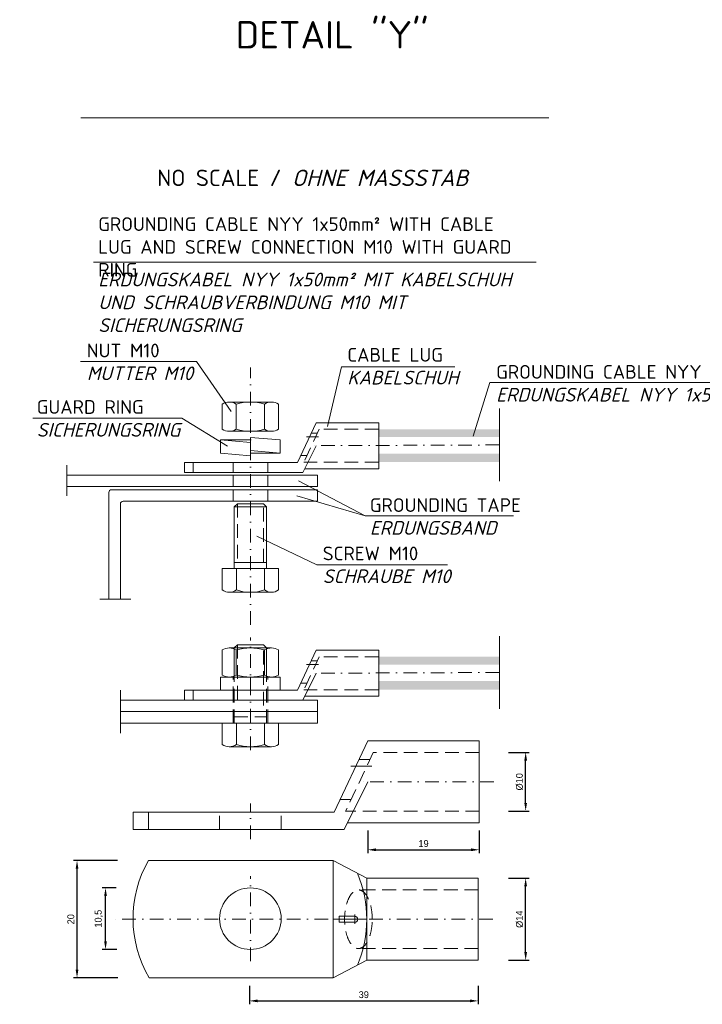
# Model space of a CAD drawing. Header units: millimetres. Extents: x -61498 to 746175, y -1322 to 24596.
# Tile 13 of 37: x 19912 to 22402, y 16634 to 20227. Entities that reach past the tile are written whole.
import ezdxf

# ---------------------------------------------------------------- set-up
doc = ezdxf.new("R2010")
doc.units = ezdxf.units.MM
for name, pattern in [('HIDDEN', [0.375, 0.25, -0.125]), ('STRICHPUNKT', [25.4, 12.7, -6.35, 0, -6.35]), ('STRICHPUNKT2', [0.5, 0.25, -0.125, 0, -0.125])]:
    doc.linetypes.add(name, pattern=pattern)
for name, color, linetype, lineweight in [('P------T2', 7, 'Continuous', 18), ('P------T7', 7, 'Continuous', 18), ('P-DABDICHTUNG', 7, 'Continuous', 18), ('P-DERDUNG', 7, 'Continuous', 18)]:
    doc.layers.add(name, color=color, linetype=linetype, lineweight=lineweight)
doc.dimstyles.new('Kopie von ISO-25', dxfattribs={"dimscale": 20, "dimtxt": 2.5, "dimasz": 3, "dimexe": 1.25, "dimexo": 0.625, "dimgap": 1, "dimtad": 1, "dimtxsty": 'Standard', "dimcen": 2.5, "dimadec": 0, "dimazin": 0, "dimtfac": 1, "dimtmove": 0, "dimatfit": 1, "dimfxl": 0, "dimarcsym": 0})

# ---------------------------------------------------------------- blocks, each defined once
blk = doc.blocks.new('*D131')
at = {"layer": 'DEFPOINTS', "color": 0, "ltscale": 200, "transparency": 16777216}
for p in [(21181.5, 17273.8), (21588.3, 17273.8), (21588.3, 17197.7)]:
    blk.add_point(p, dxfattribs=at)
at = {"layer": 'P-DERDUNG', "color": 0, "lineweight": -2, "ltscale": 200, "transparency": 16777216}
for p, q in [((21181.5, 17267.5), (21181.5, 17185.2)), ((21588.3, 17267.5), (21588.3, 17185.2)), ((21211.5, 17197.7), (21558.3, 17197.7))]:
    blk.add_line(p, q, dxfattribs=at)
at = {"layer": 'P-DERDUNG', "color": 0, "ltscale": 200, "transparency": 16777216}
for points in [[(21211.5, 17202.7), (21211.5, 17192.7), (21181.5, 17197.7)], [(21558.3, 17202.7), (21558.3, 17192.7), (21588.3, 17197.7)]]:
    blk.add_solid(points, dxfattribs=at)
at = {"layer": 'P-DERDUNG', "color": 0, "ltscale": 200, "transparency": 16777216, "insert": (21384.9, 17220.2), "char_height": 25, "attachment_point": 5}
blk.add_mtext('19', dxfattribs=at)
blk = doc.blocks.new('*D132')
at = {"layer": 'DEFPOINTS', "color": 0, "ltscale": 200, "transparency": 16777216}
for p in [(20749.5, 16706.9), (21584.4, 16706.9), (21584.4, 16646.2)]:
    blk.add_point(p, dxfattribs=at)
at = {"layer": 'P-DERDUNG', "color": 0, "lineweight": -2, "ltscale": 200, "transparency": 16777216}
for p, q in [((20749.5, 16700.6), (20749.5, 16633.7)), ((21584.4, 16700.6), (21584.4, 16633.7)), ((20779.5, 16646.2), (21554.4, 16646.2))]:
    blk.add_line(p, q, dxfattribs=at)
at = {"layer": 'P-DERDUNG', "color": 0, "ltscale": 200, "transparency": 16777216}
for points in [[(20779.5, 16651.2), (20779.5, 16641.2), (20749.5, 16646.2)], [(21554.4, 16651.2), (21554.4, 16641.2), (21584.4, 16646.2)]]:
    blk.add_solid(points, dxfattribs=at)
at = {"layer": 'P-DERDUNG', "color": 0, "ltscale": 200, "transparency": 16777216, "insert": (21166.9, 16668.7), "char_height": 25, "attachment_point": 5}
blk.add_mtext('39', dxfattribs=at)
blk = doc.blocks.new('*D133')
at = {"layer": 'DEFPOINTS', "color": 0, "ltscale": 200, "transparency": 16777216}
for p in [(20120.9, 17158.3), (20274.9, 17158.3), (20276.1, 16730.1)]:
    blk.add_point(p, dxfattribs=at)
at = {"layer": 'P-DERDUNG', "color": 0, "lineweight": -2, "ltscale": 200, "transparency": 16777216}
for p, q in [((20268.7, 17158.3), (20108.4, 17158.3)), ((20120.9, 16760.1), (20120.9, 17128.3)), ((20269.8, 16730.1), (20108.4, 16730.1))]:
    blk.add_line(p, q, dxfattribs=at)
at = {"layer": 'P-DERDUNG', "color": 0, "ltscale": 200, "transparency": 16777216}
for points in [[(20115.9, 17128.3), (20125.9, 17128.3), (20120.9, 17158.3)], [(20115.9, 16760.1), (20125.9, 16760.1), (20120.9, 16730.1)]]:
    blk.add_solid(points, dxfattribs=at)
at = {"layer": 'P-DERDUNG', "color": 0, "ltscale": 200, "transparency": 16777216, "insert": (20098.4, 16944.2), "char_height": 25, "attachment_point": 5, "rotation": 90}
blk.add_mtext('20', dxfattribs=at)
blk = doc.blocks.new('*D134')
at = {"layer": 'DEFPOINTS', "color": 0, "ltscale": 200, "transparency": 16777216}
for p in [(20224.8, 17058.6), (20269.4, 17058.6), (20272.1, 16833.8)]:
    blk.add_point(p, dxfattribs=at)
at = {"layer": 'P-DERDUNG', "color": 0, "lineweight": -2, "ltscale": 200, "transparency": 16777216}
for p, q in [((20263.1, 17058.6), (20212.3, 17058.6)), ((20224.8, 16863.8), (20224.8, 17028.6)), ((20265.8, 16833.8), (20212.3, 16833.8))]:
    blk.add_line(p, q, dxfattribs=at)
at = {"layer": 'P-DERDUNG', "color": 0, "ltscale": 200, "transparency": 16777216}
for points in [[(20219.8, 17028.6), (20229.8, 17028.6), (20224.8, 17058.6)], [(20219.8, 16863.8), (20229.8, 16863.8), (20224.8, 16833.8)]]:
    blk.add_solid(points, dxfattribs=at)
at = {"layer": 'P-DERDUNG', "color": 0, "ltscale": 200, "transparency": 16777216, "insert": (20200.3, 16946.2), "char_height": 25, "attachment_point": 5, "rotation": 90}
blk.add_mtext('10,5', dxfattribs=at)
blk = doc.blocks.new('*D129')
at = {"layer": 'DEFPOINTS', "color": 0, "ltscale": 200, "transparency": 16777216}
for p in [(21688.4, 17552.9), (21757.4, 17552.9), (21688.4, 17338.8)]:
    blk.add_point(p, dxfattribs=at)
at = {"layer": 'P-DERDUNG', "color": 0, "lineweight": -2, "ltscale": 200, "transparency": 16777216}
for p, q in [((21694.6, 17552.9), (21769.9, 17552.9)), ((21757.4, 17368.8), (21757.4, 17522.9)), ((21694.6, 17338.8), (21769.9, 17338.8))]:
    blk.add_line(p, q, dxfattribs=at)
at = {"layer": 'P-DERDUNG', "color": 0, "ltscale": 200, "transparency": 16777216}
for points in [[(21752.4, 17522.9), (21762.4, 17522.9), (21757.4, 17552.9)], [(21752.4, 17368.8), (21762.4, 17368.8), (21757.4, 17338.8)]]:
    blk.add_solid(points, dxfattribs=at)
at = {"layer": 'P-DERDUNG', "color": 0, "ltscale": 200, "transparency": 16777216, "insert": (21734.9, 17445.8), "char_height": 25, "attachment_point": 5, "rotation": 90}
blk.add_mtext('Ø10', dxfattribs=at)
blk = doc.blocks.new('*D130')
at = {"layer": 'DEFPOINTS', "color": 0, "ltscale": 200, "transparency": 16777216}
for p in [(21688.4, 17094), (21757.4, 17094), (21688.4, 16794.3)]:
    blk.add_point(p, dxfattribs=at)
at = {"layer": 'P-DERDUNG', "color": 0, "lineweight": -2, "ltscale": 200, "transparency": 16777216}
for p, q in [((21694.6, 17094), (21769.9, 17094)), ((21757.4, 16824.3), (21757.4, 17064)), ((21694.6, 16794.3), (21769.9, 16794.3))]:
    blk.add_line(p, q, dxfattribs=at)
at = {"layer": 'P-DERDUNG', "color": 0, "ltscale": 200, "transparency": 16777216}
for points in [[(21752.4, 17064), (21762.4, 17064), (21757.4, 17094)], [(21752.4, 16824.3), (21762.4, 16824.3), (21757.4, 16794.3)]]:
    blk.add_solid(points, dxfattribs=at)
at = {"layer": 'P-DERDUNG', "color": 0, "ltscale": 200, "transparency": 16777216, "insert": (21734.9, 16944.2), "char_height": 25, "attachment_point": 5, "rotation": 90}
blk.add_mtext('Ø14', dxfattribs=at)

msp = doc.modelspace()

# ---------------------------------------------------------------- hatches: boundary and pattern name
at = {"layer": 'P-DERDUNG', "ltscale": 200}
h = msp.add_hatch(color=254, dxfattribs=at)
h.paths.add_polyline_path([(21221.3065, 18732.49447), (21221.3065, 18703.90323), (21661.46254, 18703.90323), (21661.46254, 18732.49447)])
h.paths.add_polyline_path([(21661.46254, 18612.49447), (21661.46254, 18643.90323), (21221.3065, 18643.90323), (21221.3065, 18612.49447)])
h = msp.add_hatch(color=254, dxfattribs=at)
h.paths.add_polyline_path([(21221.3065, 17901.96453), (21221.3065, 17873.3733), (21661.46254, 17873.3733), (21661.46254, 17901.96453)])
h.paths.add_polyline_path([(21661.46254, 17781.96453), (21661.46254, 17813.3733), (21221.3065, 17813.3733), (21221.3065, 17781.96453)])

# ---------------------------------------------------------------- linework, layer by layer
at = {"layer": 'P-DABDICHTUNG', "color": 7, "ltscale": 200}
msp.add_line((21626.93596, 18903.45527), (22644.93794, 18903.45527), dxfattribs=at)
at = {"layer": 'P-DERDUNG', "color": 7}
for p, q in [((20134.6912, 19869.38793), (21842.51204, 19869.38793)), ((20181.29722, 19342.75814), (21795.9882, 19342.75814))]:
    msp.add_line(p, q, dxfattribs=at)
at = {"layer": 'P-DERDUNG', "color": 7, "ltscale": 200}
for p, q in [((20557.19785, 18979.93314), (20134.07929, 18979.93314)), ((20557.19785, 18979.93314), (20682.5767, 18796.95989)), ((21085.64794, 18960.55685), (21034.2568, 18742.88819)), ((21498.66437, 18960.55685), (21085.64794, 18960.55685)), ((21626.93596, 18903.45527), (21565.81763, 18707.71335)), ((20676.23735, 18831.62735), (20830.37598, 18831.62735)), ((20701.92713, 18732.42568), (20701.92713, 18824.50779)), ((20804.68621, 18732.42568), (20804.68621, 18824.50541)), ((21661.46254, 18542.96405), (21661.46254, 18807.65996)), ((20502.92843, 18772.83837), (19959.0865, 18772.83837)), ((20502.92843, 18772.83837), (20669.26681, 18671.27147)), ((20830.37598, 18725.30849), (20676.23735, 18725.30849)), ((20993.3065, 18756.49447), (20924.77488, 18610.62116)), ((21221.3065, 18756.49447), (20993.3065, 18756.49447)), ((21221.3065, 18588.49447), (21221.3065, 18756.49447)), ((21221.3065, 18703.90323), (21221.3065, 18732.49447)), ((20644.7065, 18693.44009), (20753.3065, 18683.93882)), ((20644.7065, 18693.44009), (20753.3065, 18693.44009)), ((20644.7065, 18645.44009), (20644.7065, 18693.44009)), ((20753.3065, 18635.93882), (20753.3065, 18702.94136)), ((20861.9065, 18693.44009), (20753.3065, 18702.94136)), ((20861.9065, 18645.44009), (20861.9065, 18693.44009)), ((20861.9065, 18645.44009), (20753.3065, 18654.94136)), ((20993.3065, 18672.49447), (20944.78736, 18574.62116)), ((20644.7065, 18645.44009), (20753.3065, 18635.93882)), ((20753.3065, 18645.44009), (20861.9065, 18645.44009)), ((21221.3065, 18643.90323), (21221.3065, 18612.49447)), ((20083.17253, 18489.02404), (20083.17253, 18601.64632)), ((20924.77488, 18610.62116), (20513.3065, 18610.62116)), ((20513.3065, 18574.62116), (20513.3065, 18610.62116)), ((20544.81209, 18574.62116), (20544.81209, 18610.62116)), ((21221.3065, 18588.49447), (20951.66483, 18588.49447)), ((20998.40989, 18565.15167), (20083.17253, 18565.15167)), ((20944.78736, 18574.62116), (20513.3065, 18574.62116)), ((21171.45893, 18416.95155), (20928.52992, 18544.25082)), ((20998.40989, 18523.15167), (20998.40989, 18565.15167)), ((20998.40989, 18523.15167), (20083.17253, 18523.15167)), ((20998.40989, 18511.75232), (20246.87058, 18511.75232)), ((20998.40989, 18469.75232), (20998.40989, 18511.75232)), ((20236.87058, 18501.75232), (20236.87058, 18112.50337)), ((21171.45893, 18416.95155), (20922.63221, 18489.75047)), ((20278.87058, 18459.75232), (20278.87058, 18112.50337)), ((20998.40989, 18469.75232), (20288.87058, 18469.75232)), ((20694.0912, 18448.82396), (20705.93426, 18460.66702)), ((20694.0912, 18223.80583), (20694.0912, 18448.82396)), ((20812.5218, 18448.82396), (20694.0912, 18448.82396)), ((20705.93426, 18460.66702), (20800.67874, 18460.66702)), ((20812.5218, 18448.82396), (20800.67874, 18460.66702)), ((20812.5218, 18448.82396), (20812.5218, 18223.80583)), ((21713.2757, 18416.95155), (21171.45893, 18416.95155)), ((20996.19677, 18237.31839), (20777.01446, 18342.11022)), ((20694.0912, 18246.12611), (20812.5218, 18246.12611)), ((20702.02605, 18145.8785), (20702.02605, 18223.80583)), ((20804.58695, 18145.8785), (20804.58695, 18223.80583)), ((21472.16415, 18237.31839), (20996.19677, 18237.31839)), ((20317.03504, 18112.50337), (20204.41276, 18112.50337)), ((20830.22717, 18137.58836), (20676.38583, 18137.58836)), ((21661.46254, 17712.43411), (21661.46254, 17977.13002)), ((20676.23735, 17934.41009), (20830.37598, 17934.41009)), ((20694.0912, 17934.41009), (20694.0912, 17828.09123)), ((20705.93426, 17946.25201), (20800.67874, 17946.25201)), ((20812.52179, 17934.40895), (20800.67873, 17946.25201)), ((20812.5218, 17934.41009), (20812.5218, 17828.09123)), ((20701.92713, 17835.20842), (20701.92713, 17927.29053)), ((20804.68621, 17835.20842), (20804.68621, 17927.28815)), ((20993.3065, 17925.96453), (20924.77488, 17780.09123)), ((21221.3065, 17925.96453), (20993.3065, 17925.96453)), ((21221.3065, 17757.96453), (21221.3065, 17925.96453)), ((20830.37598, 17828.09123), (20676.23735, 17828.09123)), ((20753.3065, 17780.09123), (20753.3065, 17828.09123)), ((20993.3065, 17841.96453), (20944.78736, 17744.09123)), ((20278.87058, 17622.89953), (20278.87058, 17780.58587)), ((20513.3065, 17744.09123), (20513.3065, 17780.09123)), ((20924.77488, 17780.09123), (20513.3065, 17780.09123)), ((20544.81209, 17744.09123), (20544.81209, 17780.09123)), ((21221.3065, 17757.96453), (20951.66483, 17757.96453)), ((20998.40989, 17744.09123), (20278.87058, 17744.09123)), ((20944.78736, 17744.09123), (20513.3065, 17744.09123)), ((20998.40989, 17702.09123), (20998.40989, 17744.09123)), ((20998.40989, 17702.09123), (20278.87058, 17702.09123)), ((20998.40989, 17702.09123), (20278.87058, 17702.09123)), ((20998.40989, 17660.09123), (20998.40989, 17702.09123)), ((20998.40989, 17660.09123), (20278.87058, 17660.09123)), ((20702.02606, 17582.16356), (20702.02606, 17660.09089)), ((20804.58696, 17582.16356), (20804.58696, 17660.09089)), ((20830.22717, 17573.87375), (20676.38583, 17573.87375)), ((21181.49098, 17595.70812), (21059.22357, 17335.45527)), ((21588.26623, 17595.70812), (21181.49098, 17595.70812)), ((21588.26623, 17295.97899), (21588.26623, 17595.70812)), ((21181.49098, 17445.84356), (21094.92788, 17271.2276)), ((21059.22357, 17335.45527), (20325.12203, 17335.45527)), ((20325.12203, 17271.2276), (20325.12203, 17335.45527)), ((20381.3312, 17271.2276), (20381.3312, 17335.45527)), ((21588.26623, 17295.97899), (21107.19799, 17295.97899)), ((21094.92788, 17271.2276), (20325.12203, 17271.2276)), ((21055.38575, 17158.26968), (20381.3312, 17158.26968)), ((21055.38575, 16730.08521), (21055.38575, 17158.26968)), ((21177.65316, 17094.04201), (21055.38575, 17158.26968)), ((21584.42841, 17094.04201), (21177.65316, 17094.04201)), ((21177.65316, 16794.31288), (21177.65316, 17094.04201)), ((21584.42841, 16794.31288), (21584.42841, 17094.04201)), ((21177.65316, 16944.17745), (21055.38575, 16944.17745)), ((21076.74358, 16955.27694), (21076.74358, 16933.07795)), ((21134.10966, 16955.27694), (21076.74358, 16955.27694)), ((21076.74358, 16933.07795), (21134.10966, 16933.07795)), ((21177.65316, 16794.31288), (21055.38575, 16730.08521)), ((21584.42841, 16794.31288), (21177.65316, 16794.31288)), ((21055.38575, 16730.08521), (20383.65915, 16730.08521))]:
    msp.add_line(p, q, dxfattribs=at)
at = {"layer": 'P-DERDUNG', "color": 7, "linetype": 'STRICHPUNKT2', "ltscale": 200}
for p, q in [((20753.3065, 18018.48473), (20753.3065, 18957.77997)), ((21661.46254, 18675.312), (20976.34381, 18672.49447)), ((20753.3065, 17561.55154), (20753.3065, 17972.48704)), ((21661.46254, 17844.78207), (20976.34381, 17841.96453)), ((21641.02802, 17445.84356), (21151.2278, 17445.84356)), ((20753.3065, 17236.73505), (20753.3065, 17366.93463)), ((20753.3065, 16791.43699), (20753.3065, 17100.94994)), ((21637.1902, 16944.17745), (20250.59754, 16944.17745))]:
    msp.add_line(p, q, dxfattribs=at)
at = {"layer": 'P-DERDUNG', "color": 7, "linetype": 'HIDDEN', "ltscale": 200}
for p, q in [((21004.60736, 18732.49447), (20948.08025, 18612.49447)), ((21221.3065, 18732.49447), (21004.60736, 18732.49447)), ((20975.12144, 18717.78657), (20997.67907, 18717.78657)), ((20936.74607, 18636.1025), (20959.20103, 18636.1025)), ((20690.3065, 18574.62116), (20690.3065, 18610.62116)), ((20816.3065, 18574.62116), (20816.3065, 18610.62116)), ((21221.3065, 18612.49447), (20948.08025, 18612.49447)), ((20690.3065, 18565.15167), (20690.3065, 18523.15167)), ((20816.3065, 18565.15167), (20816.3065, 18523.15167)), ((20690.3065, 18511.75232), (20690.3065, 18469.75232)), ((20816.3065, 18511.75232), (20816.3065, 18469.75232)), ((20705.93426, 18460.66702), (20705.93426, 18246.12611)), ((20800.67874, 18246.12611), (20800.67874, 18460.66702)), ((20694.0912, 17934.40895), (20705.93426, 17946.25201)), ((20812.52179, 17934.40895), (20694.0912, 17934.40895)), ((20705.93426, 17946.25201), (20705.93426, 17724.4115)), ((20800.67874, 17724.4115), (20800.67874, 17946.25201)), ((21004.60736, 17901.96453), (20948.08025, 17781.96453)), ((21221.3065, 17901.96453), (21004.60736, 17901.96453)), ((20975.12144, 17887.25663), (20997.67907, 17887.25663)), ((20690.3065, 17744.09123), (20690.3065, 17828.09123)), ((20694.0912, 17660.09123), (20694.0912, 17828.09123)), ((20812.5218, 17660.09123), (20812.5218, 17828.09123)), ((20816.3065, 17744.09123), (20816.3065, 17828.09123)), ((20936.74607, 17805.57256), (20959.20103, 17805.57256)), ((21221.3065, 17781.96453), (20948.08025, 17781.96453)), ((20690.3065, 17660.09123), (20690.3065, 17744.09123)), ((20816.3065, 17660.09123), (20816.3065, 17744.09123)), ((20694.0912, 17682.4115), (20812.5218, 17682.4115)), ((21201.65286, 17552.88967), (21100.80273, 17338.79744)), ((21588.26623, 17552.88967), (21201.65286, 17552.88967)), ((21149.04697, 17526.64929), (21189.29208, 17526.64929)), ((21080.5814, 17380.91658), (21120.64334, 17380.91658)), ((20640.90808, 17271.2276), (20640.90808, 17335.45527)), ((20865.70493, 17271.2276), (20865.70493, 17335.45527)), ((21588.26623, 17338.79744), (21100.80273, 17338.79744)), ((21584.42841, 17051.22356), (21147.38998, 17051.22356)), ((21584.42841, 16837.13133), (21143.03439, 16837.53141))]:
    msp.add_line(p, q, dxfattribs=at)
at = {"layer": 'P-DERDUNG', "color": 7, "linetype": 'STRICHPUNKT', "ltscale": 200}
for p, q in [((20958.3506, 18704.54412), (21001.37023, 18704.54412)), ((20958.3506, 17874.01418), (21001.37023, 17874.01418)), ((21119.12608, 17503.02341), (21195.87748, 17503.02341)), ((21134.10966, 16961.70177), (21134.10966, 16927.4922))]:
    msp.add_line(p, q, dxfattribs=at)
at = {"layer": 'P-DERDUNG', "color": 7, "ltscale": 200}
for points in [[(20650.54758, 18732.42568), (20650.54758, 18824.50779)], [(20856.06575, 18824.50779), (20856.06575, 18732.42568)], [(20650.74561, 18145.8785), (20650.74561, 18223.80583), (20855.8674, 18223.80583), (20855.8674, 18145.8785)], [(20650.54758, 17835.20842), (20650.54758, 17927.29053)], [(20856.06575, 17927.29053), (20856.06575, 17835.20842)], [(20650.74561, 17582.16389), (20650.74561, 17660.09123), (20855.8674, 17660.09123), (20855.8674, 17582.16389)]]:
    msp.add_lwpolyline(points, dxfattribs=at)
msp.add_lwpolyline([(20644.7065, 17828.09123), (20861.9065, 17828.09123), (20861.9065, 17780.09123), (20644.7065, 17780.09123)], close=True, dxfattribs=at)
msp.add_circle((20753.3065, 16946.19347), 112.39842, dxfattribs=at)
for centre, radius, start, end in [((20676.23735, 18781.71682), 49.90847, 59.0201, 120.97992), ((20753.30667, 18642.67167), 188.95454, 74.2218, 105.77825), ((20830.37598, 18781.71682), 49.90847, 59.0201, 120.97991), ((20676.23735, 18775.21665), 49.90847, 239.0201, 300.9799), ((20753.30667, 18914.26179), 188.95454, 254.2217, 285.7782), ((20830.37598, 18775.21665), 49.90847, 239.0201, 300.9799), ((20676.38583, 18181.38399), 43.79611, 234.1655, 305.8345), ((20753.3065, 18300.33805), 162.74856, 251.6338, 288.3662), ((20830.22717, 18181.38399), 43.79594, 234.1654, 305.8346), ((20676.23735, 17884.49956), 49.90847, 59.0201, 120.97992), ((20753.30667, 17745.45441), 188.95454, 74.2218, 105.77825), ((20830.37598, 17884.49956), 49.90847, 59.0201, 120.97991), ((20676.23735, 17877.99939), 49.90847, 239.0201, 300.9799), ((20753.30667, 18017.04453), 188.95454, 254.2217, 285.7782), ((20830.37598, 17877.99939), 49.90847, 239.0201, 300.9799), ((20676.38583, 17617.66939), 43.79611, 234.1655, 305.8345), ((20753.3065, 17736.62345), 162.74856, 251.6338, 288.3662), ((20830.22717, 17617.66939), 43.79594, 234.1654, 305.8346), ((20753.3065, 16946.19347), 428.18447, 150.31101327, 210.31199106), ((20749.46869, 16944.17745), 428.18447, 336.91757367, 23.08242633), ((21134.10966, 16944.17745), 11.0995, 270, 90)]:
    msp.add_arc(centre, radius, start, end, dxfattribs=at)
at = {"layer": 'P-DERDUNG', "color": 7, "ltscale": 50}
for centre in [(20246.87058, 18501.75232), (20288.87058, 18459.75232)]:
    msp.add_arc(centre, 10, 90, 180, dxfattribs=at)
at = {"layer": 'P-DERDUNG', "color": 7, "linetype": 'HIDDEN', "ltscale": 200, "extrusion": (0, 0, -1)}
msp.add_ellipse((21147.38998, 16944.17745), major_axis=(0, -107.04612), ratio=0.4710592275, start_param=-1.5707963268, end_param=4.7123889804, dxfattribs=at)

# ---------------------------------------------------------------- texts
at = {"layer": 'P------T2', "color": 7, "char_height": 50, "attachment_point": 1}
for s, insert, width in [('\\pi56.37;{\\fISOCPEUR|b0|i0|c0|p34;NOT TO SCALE\\P\\pi10.367;\\fISOCPEUR|b0|i1|c0|p34;OHNE MASSSTAB}', (17289.64549, 19824.94098), 552.7408687), ('{\\fISOCPEUR|b0|i0|c0|p34;GROUNDING CABLE NYY 1x50mm² WITH CABLE LUG AND SCREW CONNECTION M10 WITH GUARD RING}', (20198.24538, 19506.22351), 1553.2288747), ('{\\fISOCPEUR|b0|i1|c0|p34;ERDUNGSKABEL NYY 1x50mm² MIT KABELSCHUH UND SCHRAUBVERBINDUNG M10 MIT SICHERUNGSRING}', (20198.24538, 19304.00903), 1661.6192113), ('{\\fISOCPEUR|b0|i0|c0|p34;NUT M10 \\fISOCPEUR|b0|i1|c0|p34;MUTTER M10}', (20156.65897, 19044.92281), 420.5812227), ('{\\fISOCPEUR|b0|i0|c0|p34;CABLE LUG \\fISOCPEUR|b0|i1|c0|p34;KABELSCHUH}', (21106.68314, 19029.15719), 432.9826838), ('{\\fISOCPEUR|b0|i0|c0|p34;GROUNDING CABLE NYY 1x50mm²\\P\\fISOCPEUR|b0|i1|c0|p34;ERDUNGSKABEL NYY 1x50mm²}', (21649.85535, 18966.90158), 1060.1917828), ('{\\fISOCPEUR|b0|i0|c0|p34;GUARD RING \\fISOCPEUR|b0|i1|c0|p34;SICHERUNGSRING}', (19974.13971, 18838.71337), 504.2669028), ('{\\fISOCPEUR|b0|i0|c0|p34;GROUNDING TAPE \\fISOCPEUR|b0|i1|c0|p34;ERDUNGSBAND}', (21189.06797, 18480.66028), 610.5517553), ('{\\fISOCPEUR|b0|i0|c0|p34;SCREW M10 \\fISOCPEUR|b0|i1|c0|p34;SCHRAUBE M10}', (21017.23197, 18304.29018), 526.3877743)]:
    msp.add_mtext(s, dxfattribs=dict(at, insert=insert, width=width))
at = {"layer": 'P------T7', "color": 7, "linetype": 'Continuous', "lineweight": 25, "insert": (20699.41767, 20122.07501), "char_height": 100, "attachment_point": 7}
msp.add_mtext("{\\fISOCPEUR|b0|i0|c0|p34;\\C256;DETAIL ''Y''}", dxfattribs=at)
at = {"layer": 'P-DERDUNG', "color": 7, "lineweight": 0, "insert": (20413.02361, 19679.94724), "char_height": 60, "width": 1219.4075413, "attachment_point": 1}
msp.add_mtext('{\\fISOCPEUR|b0|i0|c0|p34;NO SCALE / \\fISOCPEUR|b0|i1|c0|p34;OHNE MASSSTAB}', dxfattribs=at)

# ---------------------------------------------------------------- dimensions: what is measured, and where the dimension line sits
at = {"layer": 'P-DERDUNG', "color": 7, "ltscale": 200}
for base, p1, p2, angle, text, picture, middle in [((21757.41137, 17552.88967), (21688.35949, 17338.79744), (21688.35949, 17552.88967), 90, 'Ø10', '*D129', (21734.91137, 17445.84356)), ((20120.87175, 17158.26968), (20276.07107, 16730.08521), (20274.90709, 17158.26968), 90, '20', '*D133', (20098.37175, 16944.17745)), ((21757.41137, 17094.04201), (21688.35949, 16794.31288), (21688.35949, 17094.04201), 90, 'Ø14', '*D130', (21734.91137, 16944.17745)), ((20224.84216, 17058.59189), (20272.07506, 16833.79504), (20269.37772, 17058.59189), 90, '10,5', '*D134', (20200.25882, 16946.19347)), ((21584.42841, 16646.2136), (20749.46869, 16706.86305), (21584.42841, 16706.86305), 180, '39', '*D132', (21166.94855, 16668.7136))]:
    dim = msp.add_linear_dim(base=base, p1=p1, p2=p2, angle=angle, text=text, dimstyle='Kopie von ISO-25', override={"dimscale": 10}, dxfattribs=at)
    dim.commit()
    dim.dimension.update_dxf_attribs({"geometry": picture, "text_midpoint": middle})
dim = msp.add_linear_dim(base=(21588.26623, 17197.72202), p1=(21181.49098, 17273.77514), p2=(21588.26623, 17273.77514), angle=180, text='19', dimstyle='Kopie von ISO-25', override={"dimscale": 10}, dxfattribs=at)
dim.commit()
dim.dimension.update_dxf_attribs({"geometry": '*D131', "text_midpoint": (21384.8786, 17197.72202), "dimtype": 160})

doc.saveas('drawing.dxf')
